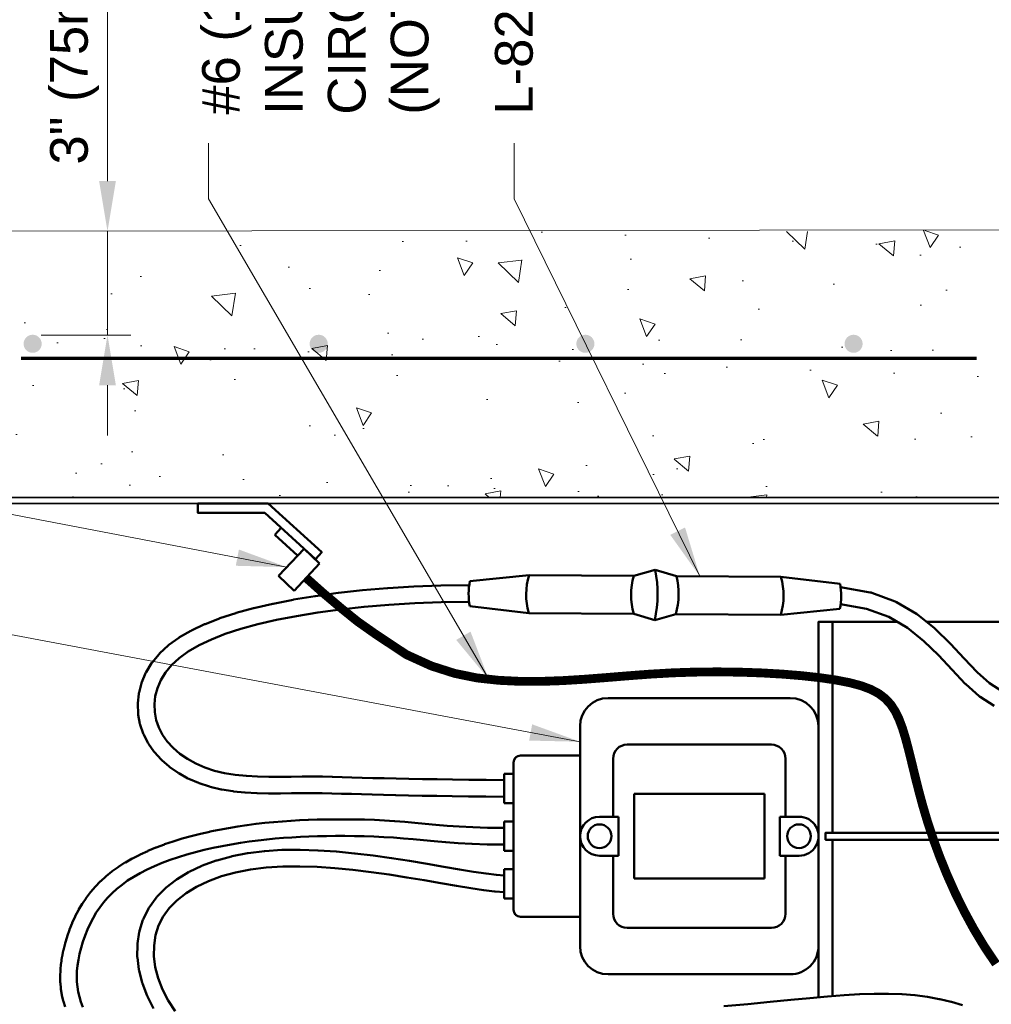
# Model space of a CAD drawing. Header units: inches. Extents: x 0 to 21.3, y 0 to 11.
# Tile 4 of 7: x 2.9 to 5.3, y 6.5 to 9. Entities that reach past the tile are written whole.
import ezdxf

# ---------------------------------------------------------------- set-up
doc = ezdxf.new("R2010")
doc.units = ezdxf.units.IN
doc.header["$LTSCALE"] = 0.375
doc.header["$MEASUREMENT"] = 0
for name, color, linetype, lineweight in [('C-PVMT-ASPH', 8, 'CONTINUOUS', 18), ('E-AFLD-CIRC-SERS', 203, 'CONTINUOUS', 50), ('E-AFLD-DEVC', 23, 'CONTINUOUS', 50), ('E-GRND-EQUI', 83, 'CONTINUOUS', 50), ('G-ANNO-DIMS', 7, 'CONTINUOUS', 0), ('G-ANNO-PATT', 252, 'CONTINUOUS', 18), ('S-FABR-PL~~', 142, 'CONTINUOUS', 35), ('S-REIN-RBAR', 5, 'CONTINUOUS', 70)]:
    doc.layers.add(name, color=color, linetype=linetype, lineweight=lineweight)
doc.layers.add('G-ANNO-TEXT', color=7, linetype='CONTINUOUS')
doc.styles.add('01-E-BLDG-1_1', font='arial.ttf', dxfattribs={"height": 0.09375})
doc.dimstyles.new('01-E-BLDG-1_1', dxfattribs={"dimtxt": 0.09375, "dimasz": 0.125, "dimexe": 0.0625, "dimexo": 0.0625, "dimgap": 0.0625, "dimtad": 1, "dimdec": 4, "dimzin": 3, "dimdsep": 46, "dimlunit": 4, "dimtxsty": '01-E-BLDG-1_1', "dimcen": 0.0625, "dimclrd": 1, "dimclre": 1, "dimclrt": 256, "dimazin": 0, "dimtfac": 1, "dimtdec": 4, "dimtmove": 1, "dimatfit": 3, "dimfxl": 1, "dimfrac": 2, "dimtolj": 1, "dimtzin": 3, "dimlwd": 0, "dimlwe": 0, "dimarcsym": 0})

msp = doc.modelspace()

# ---------------------------------------------------------------- hatches: boundary and pattern name
at = {"layer": 'G-ANNO-PATT'}
h = msp.add_hatch(dxfattribs=at)
h.set_pattern_fill('AR-CONC', color=256, scale=0.0625, angle=450)
h.set_pattern_definition([(140, (0.1835779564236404, 1.77635683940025e-14), (0.03922008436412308, 0.4482876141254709), [0.046875, -0.515625]), (84.99999999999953, (0.1835779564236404, 1.77635683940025e-14), (-0.4701200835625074, -0.08671958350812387), [0.03749999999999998, -0.4124999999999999]), (190.4514444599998, (0.1868462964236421, 0.0373573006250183), (-0.4308999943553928, 0.3615680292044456), [0.03983761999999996, -0.4382138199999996]), (136.1841999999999, (0.05857795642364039, 1.77635683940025e-14), (0.1034495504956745, 0.6670258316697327), [0.07031249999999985, -0.7734374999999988]), (186.6356354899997, (0.06719877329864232, 0.05558546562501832), (-0.6088241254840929, 0.5841637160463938), [0.05975646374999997, -0.6573210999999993]), (81.18416398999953, (0.05857795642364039, 1.77635683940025e-14), (-0.6088241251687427, 0.5841637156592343), [0.05624999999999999, -0.6187500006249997]), (110.9999999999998, (0.08982795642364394, 0.06250000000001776), (0.2516368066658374, 0.373066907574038), [0.04687499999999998, -0.5156249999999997]), (56.00000000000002, (0.08982795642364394, 0.06250000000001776), (-0.4532187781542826, 0.1520720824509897), [0.03749999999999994, -0.4124999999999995]), (161.4514447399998, (0.1107976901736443, 0.09358890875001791), (-0.20158197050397, 0.5251389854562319), [0.03983761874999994, -0.4382138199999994]), (127.5, (0.1835779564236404, 1.77635683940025e-14), (-0.2080586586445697, 0.007599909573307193), [0, -0.4074999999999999, 0, -0.4187499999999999, 0, -0.4140624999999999]), (97.49999999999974, (0.1835779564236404, 1.77635683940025e-14), (-0.2465073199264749, 0.1644184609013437), [0, -0.2387499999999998, 0, -0.3981249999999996, 0, -0.1578124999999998]), (57.49999999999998, (0.1835779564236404, -0.1393749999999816), (0.01409679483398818, 0.3336390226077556), [0, -0.1562499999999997, 0, -0.4874999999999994, 0, -0.6468749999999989]), (47.49999999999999, (0.1835779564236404, -0.2018749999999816), (-0.0625656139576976, 0.3644913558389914), [0, -0.203125, 0, -0.32375, 0, -0.459375])])
edge = h.paths.add_edge_path(flags=16)
edge.add_arc((5.02948446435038, 8.109101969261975), 0.005729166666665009, 89.99999999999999, 450)
edge = h.paths.add_edge_path(flags=16)
edge.add_arc((4.577077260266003, 8.109101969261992), 0.005729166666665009, 89.99999999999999, 450)
edge = h.paths.add_edge_path()
edge.add_arc((5.938447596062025, 8.115464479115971), 0.01885530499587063, 89.99999999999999, 450)
edge = h.paths.add_edge_path(flags=16)
edge.add_arc((4.12467005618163, 8.109101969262), 0.005729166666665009, 89.99999999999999, 450)
edge = h.paths.add_edge_path(flags=16)
edge.add_arc((3.705050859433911, 8.114259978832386), 0.005729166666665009, 89.99999999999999, 450)
edge = h.paths.add_edge_path(flags=16)
edge.add_arc((3.252643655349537, 8.114259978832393), 0.005729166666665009, 89.99999999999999, 450)
h.paths.add_polyline_path([(2.598766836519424, 5.452338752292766), (2.584130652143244, 5.295400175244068), (3.194958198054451, 5.317898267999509), (3.06274877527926, 5.043078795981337), (3.43026434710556, 5.043078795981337), (3.430264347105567, 5.219147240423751), (3.430264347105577, 5.455133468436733), (5.395319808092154, 5.500853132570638), (5.399361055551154, 5.731296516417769), (5.362989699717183, 5.787896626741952), (5.37511349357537, 6.074940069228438), (2.590684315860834, 6.074940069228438)])
h.paths.add_polyline_path([(5.808989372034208, 5.481722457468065), (6.351782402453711, 5.473617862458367), (6.339630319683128, 6.786563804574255), (5.97506783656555, 6.77035461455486), (5.991270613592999, 6.032835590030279), (5.800887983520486, 6.073358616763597)])
h.paths.add_polyline_path([(2.621419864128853, 4.577002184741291), (3.01064724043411, 4.617240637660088), (3.016823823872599, 4.077736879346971), (3.411205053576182, 4.026372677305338), (3.430264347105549, 4.812071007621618), (3.016123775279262, 4.714696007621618), (2.95037377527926, 4.812071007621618), (2.596486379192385, 4.786900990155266), (2.633329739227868, 4.645445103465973)])
h.paths.add_polyline_path([(2.606849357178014, 2.266560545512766), (2.918026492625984, 2.262517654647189), (3.00693424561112, 2.375717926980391), (3.043305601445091, 2.270603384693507), (3.390854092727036, 2.274646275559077), (3.394895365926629, 3.216634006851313), (3.249409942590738, 3.325791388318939), (3.196873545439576, 3.006404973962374), (2.930150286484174, 2.986190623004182), (2.853366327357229, 3.054919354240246), (2.655344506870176, 3.018533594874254)])
edge = h.paths.add_edge_path()
edge.add_line((5.334960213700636, 7.801390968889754), (5.436612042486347, 8.467143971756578))
edge.add_line((5.436612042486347, 8.467143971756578), (4.903345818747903, 8.46274837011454))
edge.add_line((4.903345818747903, 8.46274837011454), (2.726080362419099, 8.462748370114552))
edge.add_arc((2.7403360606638, 8.319318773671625), 0.1441363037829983, 95.67607790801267, 154.1881070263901)
edge.add_line((2.610580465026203, 8.38207831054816), (2.604402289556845, 8.012767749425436))
edge.add_line((2.604402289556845, 8.012767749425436), (2.579483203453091, 7.80139096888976))
edge.add_line((2.579483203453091, 7.801390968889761), (2.651933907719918, 7.801390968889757))
edge.add_arc((2.659586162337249, 7.817762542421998), 0.01807167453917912, 244.9480929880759, 295.0519070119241)
edge.add_line((2.667238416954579, 7.801390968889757), (5.334960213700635, 7.801390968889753))
at = {"layer": 'S-REIN-RBAR'}
h = msp.add_hatch(color=256, dxfattribs=at)
edge = h.paths.add_edge_path()
edge.add_arc((2.941665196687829, 8.183297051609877), 0.02249692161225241, 270, 630, ccw=False)
h = msp.add_hatch(color=256, dxfattribs=at)
edge = h.paths.add_edge_path()
edge.add_arc((3.652830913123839, 8.183297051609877), 0.02249692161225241, 270, 630, ccw=False)
h = msp.add_hatch(color=256, dxfattribs=at)
edge = h.paths.add_edge_path()
edge.add_arc((4.315862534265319, 8.183297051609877), 0.02249692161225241, 270, 630, ccw=False)
h = msp.add_hatch(color=256, dxfattribs=at)
edge = h.paths.add_edge_path()
edge.add_arc((4.982633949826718, 8.18329705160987), 0.02249692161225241, 270, 630, ccw=False)

# ---------------------------------------------------------------- linework, layer by layer
at = {"layer": 'C-PVMT-ASPH'}
msp.add_line((2.726080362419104, 8.462748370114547), (5.436612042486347, 8.467143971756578), dxfattribs=at)
at = {"layer": 'E-AFLD-CIRC-SERS'}
for p, q in [((4.43594242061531, 7.606345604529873), (4.489072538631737, 7.621089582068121)), ((4.541980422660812, 7.605567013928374), (4.489072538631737, 7.621089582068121)), ((4.028751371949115, 7.59346565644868), (4.175786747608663, 7.608255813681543)), ((4.175786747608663, 7.608255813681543), (4.43594242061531, 7.606345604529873)), ((4.802136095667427, 7.603656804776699), (4.541980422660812, 7.605567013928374)), ((4.948938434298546, 7.586709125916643), (4.802136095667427, 7.603656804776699)), ((4.028291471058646, 7.530830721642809), (4.175093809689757, 7.513883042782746)), ((4.948478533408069, 7.524074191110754), (4.801443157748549, 7.509284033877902)), ((4.436011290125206, 7.511967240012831), (4.175093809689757, 7.513883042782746)), ((4.488157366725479, 7.496450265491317), (4.436011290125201, 7.511967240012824)), ((4.488157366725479, 7.496450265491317), (4.540525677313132, 7.511199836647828)), ((4.540525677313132, 7.511199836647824), (4.801443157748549, 7.509284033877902))]:
    msp.add_line(p, q, dxfattribs=at)
for points in [[(4.026992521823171, 7.582855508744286), (3.956853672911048, 7.582019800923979, 0.005971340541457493), (3.956360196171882, 7.582008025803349), (3.889748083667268, 7.579622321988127, 0.00600406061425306), (3.889252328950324, 7.579598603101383), (3.824726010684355, 7.575734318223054, 0.006105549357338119), (3.824222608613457, 7.575697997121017), (3.7620305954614, 7.570446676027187, 0.006288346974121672), (3.761513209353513, 7.570396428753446), (3.701904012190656, 7.563849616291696, 0.006570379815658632), (3.701364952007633, 7.563783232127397), (3.644587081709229, 7.556032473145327, 0.006977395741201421), (3.644016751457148, 7.555946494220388), (3.590318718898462, 7.547083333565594, 0.007546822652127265), (3.589704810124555, 7.546972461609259), (3.53933512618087, 7.53708844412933, 0.008424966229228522), (3.538654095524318, 7.5369428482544), (3.491825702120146, 7.526103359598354, 0.009954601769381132), (3.491027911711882, 7.525901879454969), (3.44781147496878, 7.514067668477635, 0.011933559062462), (3.446866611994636, 7.513784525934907), (3.407297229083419, 7.500890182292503, 0.01435538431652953), (3.406180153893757, 7.500490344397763), (3.370292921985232, 7.486470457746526, 0.01731192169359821), (3.368979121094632, 7.485904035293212), (3.336809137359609, 7.470693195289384, 0.02088155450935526), (3.335281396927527, 7.469891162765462), (3.306863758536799, 7.453423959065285, 0.02508286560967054), (3.305125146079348, 7.452296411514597), (3.28049495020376, 7.434507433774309, 0.02978842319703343), (3.278589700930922, 7.432950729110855), (3.257782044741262, 7.413774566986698, 0.03405909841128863), (3.25584848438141, 7.411732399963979), (3.238877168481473, 7.391169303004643, 0.03577075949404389), (3.237164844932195, 7.388763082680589), (3.223958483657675, 7.367075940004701, 0.03649008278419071), (3.222583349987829, 7.364395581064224), (3.213049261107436, 7.341912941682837, 0.03682058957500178), (3.21207153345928, 7.339034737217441), (3.206117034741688, 7.31608515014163, 0.03686384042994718), (3.205571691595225, 7.313091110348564), (3.203104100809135, 7.290003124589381, 0.03674644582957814), (3.203003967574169, 7.286971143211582), (3.203930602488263, 7.264073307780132, 0.03658798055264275), (3.204272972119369, 7.261072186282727), (3.208501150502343, 7.238693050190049, 0.03647492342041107), (3.209274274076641, 7.235782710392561), (3.216711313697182, 7.214250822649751, 0.03604913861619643), (3.2178830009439, 7.211514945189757), (3.228412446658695, 7.19112588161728, 0.03398020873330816), (3.229866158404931, 7.188726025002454), (3.243276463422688, 7.169643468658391, 0.03143488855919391), (3.244899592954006, 7.167617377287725), (3.26095543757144, 7.149972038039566, 0.02905033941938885), (3.262670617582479, 7.148294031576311), (3.281136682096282, 7.132216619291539, 0.02698388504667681), (3.28289433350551, 7.130845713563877), (3.303535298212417, 7.116466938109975, 0.02530355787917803), (3.305308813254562, 7.115360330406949), (3.327889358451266, 7.102810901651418, 0.02402081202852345), (3.329668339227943, 7.101931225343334), (3.353953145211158, 7.091341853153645, 0.02311640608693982), (3.355737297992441, 7.090660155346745), (3.381491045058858, 7.08216154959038, 0.02187223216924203), (3.383230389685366, 7.081670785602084), (3.410204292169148, 7.075318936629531, 0.01828322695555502), (3.411686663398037, 7.075026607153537), (3.439578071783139, 7.070578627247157, 0.01451161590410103), (3.440767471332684, 7.070424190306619), (3.469260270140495, 7.067562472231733, 0.01120057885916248), (3.470183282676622, 7.067490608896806), (3.498961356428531, 7.065897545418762, 0.008242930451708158), (3.499642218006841, 7.065871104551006), (3.528389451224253, 7.065229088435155, 0.005506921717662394), (3.528844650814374, 7.06522393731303), (3.557244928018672, 7.06521536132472, 0.002844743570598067), (3.557480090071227, 7.065216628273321), (3.585217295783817, 7.065523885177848), (3.611883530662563, 7.065828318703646), (3.637256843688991, 7.065875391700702), (3.661749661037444, 7.065655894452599), (3.685808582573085, 7.065219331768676), (3.709854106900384, 7.064615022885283), (3.734302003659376, 7.063892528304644), (3.759554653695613, 7.063102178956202), (3.78601144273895, 7.062294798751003, 0.0007384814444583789), (3.786072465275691, 7.062293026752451), (3.814094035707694, 7.061520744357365, 0.001058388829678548), (3.81418150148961, 7.061518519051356), (3.84413381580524, 7.060819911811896, 0.0008926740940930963), (3.844207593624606, 7.060818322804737), (3.876196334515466, 7.060186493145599, 0.000656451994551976), (3.876250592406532, 7.060185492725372), (3.910320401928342, 7.059602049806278, 0.000458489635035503), (3.910358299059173, 7.059601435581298), (3.946553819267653, 7.059047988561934, 0.0002918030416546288), (3.946577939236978, 7.059047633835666), (3.984943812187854, 7.058505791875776), (4.025537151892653, 7.057956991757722), (4.068380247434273, 7.057383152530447), (4.113801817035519, 7.056761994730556)], [(4.95032812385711, 7.57780537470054), (5.024137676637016, 7.564967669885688, -0.04631549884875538), (5.027825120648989, 7.563967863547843), (5.086144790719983, 7.542193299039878, -0.04356188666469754), (5.089389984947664, 7.540648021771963), (5.138938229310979, 7.511518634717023, -0.03573401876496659), (5.14136832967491, 7.509845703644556), (5.183965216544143, 7.475795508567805, -0.02463014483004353), (5.185490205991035, 7.474448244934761), (5.222955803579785, 7.437911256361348, -0.01174039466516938), (5.223634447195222, 7.437217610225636), (5.257709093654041, 7.400713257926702), (5.289715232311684, 7.367192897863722), (5.320926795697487, 7.339385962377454), (5.352939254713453, 7.318501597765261)], [(4.026682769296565, 7.541515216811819), (3.957592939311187, 7.540692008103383), (3.891475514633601, 7.538324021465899), (3.827448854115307, 7.534489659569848), (3.765767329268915, 7.529281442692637), (3.706686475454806, 7.52279265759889), (3.650463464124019, 7.515117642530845), (3.597357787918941, 7.506352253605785), (3.547635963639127, 7.496595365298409), (3.501547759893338, 7.485927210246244), (3.459204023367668, 7.474331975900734), (3.420667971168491, 7.461774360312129), (3.386000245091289, 7.44823089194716), (3.355257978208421, 7.433695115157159), (3.328485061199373, 7.418180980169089), (3.30569490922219, 7.401720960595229), (3.286829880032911, 7.384335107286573), (3.271698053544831, 7.36600080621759), (3.260047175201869, 7.346868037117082), (3.25169770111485, 7.327178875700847), (3.246509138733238, 7.307181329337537), (3.244365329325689, 7.28712280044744), (3.245169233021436, 7.26725774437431), (3.248836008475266, 7.247850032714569), (3.255293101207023, 7.229155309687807), (3.264492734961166, 7.211341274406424), (3.276346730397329, 7.194473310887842), (3.290718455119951, 7.178678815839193), (3.307436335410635, 7.164123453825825), (3.326302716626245, 7.150980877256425), (3.347100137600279, 7.139422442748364), (3.369598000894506, 7.129612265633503), (3.393584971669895, 7.121696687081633), (3.418942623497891, 7.115725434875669), (3.445495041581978, 7.111490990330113), (3.472930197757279, 7.108735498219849), (3.500905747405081, 7.107186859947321), (3.529084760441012, 7.106557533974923), (3.557139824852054, 7.106549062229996), (3.5847594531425, 7.106855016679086), (3.611510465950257, 7.107160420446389, -0.002390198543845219), (3.611708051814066, 7.10716173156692), (3.637291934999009, 7.107209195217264, -0.002704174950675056), (3.637515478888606, 7.107208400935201), (3.662214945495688, 7.106987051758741, -0.002295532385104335), (3.662404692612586, 7.106984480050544), (3.686630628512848, 7.106544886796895, -0.00174575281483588), (3.68677491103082, 7.106541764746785), (3.710938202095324, 7.105934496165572, -0.001104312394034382), (3.711029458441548, 7.105932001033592), (3.735540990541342, 7.105207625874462, -0.0004359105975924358), (3.735577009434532, 7.105206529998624), (3.760847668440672, 7.104415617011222), (3.787241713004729, 7.103610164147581), (3.815189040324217, 7.102839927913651), (3.845060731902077, 7.102143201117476), (3.876985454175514, 7.101512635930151), (3.911009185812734, 7.100929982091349), (3.947173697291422, 7.100377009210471), (3.985527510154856, 7.099835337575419), (4.026095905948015, 7.099286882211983), (4.068933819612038, 7.098713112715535), (4.113801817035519, 7.098099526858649)], [(4.950386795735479, 7.535840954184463), (5.015164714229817, 7.52457412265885), (5.069997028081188, 7.504101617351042), (5.116715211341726, 7.47663602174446), (5.157361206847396, 7.444145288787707), (5.193750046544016, 7.408658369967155), (5.227573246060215, 7.372423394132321, 0.002826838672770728), (5.227733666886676, 7.372253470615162), (5.260396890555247, 7.338044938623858, 0.02018474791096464), (5.261596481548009, 7.336886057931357), (5.294588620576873, 7.307492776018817, 0.03744908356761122), (5.297044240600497, 7.305614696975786), (5.33175640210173, 7.282969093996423, 0.04041721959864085)], [(3.022118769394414, 6.53432024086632), (3.017976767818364, 6.548206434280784, -0.01611731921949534), (3.017637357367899, 6.549494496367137), (3.014463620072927, 6.563334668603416, -0.01669708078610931), (3.014200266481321, 6.564689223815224), (3.011979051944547, 6.578573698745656, -0.01681882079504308), (3.01180575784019, 6.579952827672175), (3.010521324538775, 6.593971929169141, -0.01646617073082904), (3.010441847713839, 6.595330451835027), (3.010078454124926, 6.609574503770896, -0.0156787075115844), (3.010086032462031, 6.610870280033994), (3.010627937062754, 6.625429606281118, -0.01454127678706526), (3.010707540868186, 6.62662880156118), (3.012139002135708, 6.641593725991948, -0.01323883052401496), (3.012271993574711, 6.642679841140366), (3.014576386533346, 6.658102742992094, -0.01228363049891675), (3.014751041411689, 6.659102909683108), (3.017908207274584, 6.674884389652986, -0.011709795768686), (3.018120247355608, 6.6758287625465), (3.022109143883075, 6.691831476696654, -0.01141677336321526), (3.022358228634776, 6.692741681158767), (3.027157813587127, 6.708828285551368, -0.01137061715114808), (3.027446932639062, 6.709722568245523), (3.033036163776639, 6.725755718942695, -0.01155341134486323), (3.033371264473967, 6.726649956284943), (3.039729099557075, 6.742492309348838, -0.01196006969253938), (3.040119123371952, 6.743400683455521), (3.047224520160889, 6.758914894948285, -0.01259630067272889), (3.047681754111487, 6.759850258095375), (3.055513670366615, 6.774898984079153, -0.01343960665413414), (3.056052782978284, 6.775870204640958), (3.064602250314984, 6.790341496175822, -0.01422779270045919), (3.065228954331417, 6.79133651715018), (3.074535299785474, 6.805220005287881, -0.014819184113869), (3.075247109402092, 6.806216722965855), (3.085361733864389, 6.819527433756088, -0.01519550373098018), (3.086151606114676, 6.820503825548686), (3.097125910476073, 6.833256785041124, -0.01533663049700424), (3.097981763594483, 6.834191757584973), (3.109867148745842, 6.84640199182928, -0.01523887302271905), (3.110772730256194, 6.847277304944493), (3.123620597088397, 6.858959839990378, -0.01491557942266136), (3.124556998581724, 6.859761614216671), (3.138418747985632, 6.870931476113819, -0.01439480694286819), (3.139366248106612, 6.871650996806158), (3.154293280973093, 6.882323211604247, -0.01359824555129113), (3.155224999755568, 6.882951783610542), (3.171246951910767, 6.89313803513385, -0.01233967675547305), (3.172120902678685, 6.893663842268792), (3.189180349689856, 6.903362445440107, -0.01114815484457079), (3.189991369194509, 6.903799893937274), (3.208009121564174, 6.913005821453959, -0.01013428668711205), (3.208762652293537, 6.913371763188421), (3.227659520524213, 6.922079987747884, -0.00927442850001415), (3.228361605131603, 6.922387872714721), (3.248058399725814, 6.930593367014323, -0.00854748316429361), (3.248715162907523, 6.930853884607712), (3.269132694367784, 6.938551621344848, -0.007935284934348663), (3.269750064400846, 6.938773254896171), (3.290809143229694, 6.945958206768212, -0.007422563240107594), (3.291392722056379, 6.946147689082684), (3.313014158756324, 6.952814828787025, -0.006943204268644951), (3.313564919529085, 6.952976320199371), (3.335663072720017, 6.959123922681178, -0.006340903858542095), (3.336169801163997, 6.959257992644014), (3.35863322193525, 6.964897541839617, -0.005783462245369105), (3.359098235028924, 6.965008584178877), (3.381809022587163, 6.970154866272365, -0.0053116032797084), (3.382238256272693, 6.970247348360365), (3.405078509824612, 6.974915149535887, -0.004913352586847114), (3.405477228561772, 6.974992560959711), (3.428329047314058, 6.979196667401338, -0.004579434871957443), (3.428701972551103, 6.979261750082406), (3.451447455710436, 6.983016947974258, -0.004302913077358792), (3.451798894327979, 6.983071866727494), (3.47432014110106, 6.986392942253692, -0.004078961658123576), (3.474654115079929, 6.986439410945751), (3.496833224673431, 6.989341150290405, -0.003934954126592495), (3.497156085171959, 6.989380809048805), (3.518917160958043, 6.991880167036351, -0.003912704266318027), (3.519238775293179, 6.991914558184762), (3.5406739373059, 6.994037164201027, -0.003850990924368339), (3.540990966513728, 6.994066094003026), (3.56223433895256, 6.995839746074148, -0.003711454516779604), (3.562540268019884, 6.995863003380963), (3.583725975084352, 6.997315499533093, -0.003497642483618), (3.584014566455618, 6.997333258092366), (3.605276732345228, 6.998492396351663, -0.003218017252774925), (3.605542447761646, 6.998505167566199), (3.627015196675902, 6.999398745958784, -0.002885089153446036), (3.627253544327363, 6.99940728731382), (3.649071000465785, 7.000063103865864, -0.002514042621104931), (3.649278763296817, 7.000068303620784), (3.671575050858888, 7.000514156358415, -0.002223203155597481), (3.671758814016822, 7.000517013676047), (3.694631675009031, 7.000770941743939, -0.002337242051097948), (3.694824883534, 7.00077218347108), (3.718226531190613, 7.000813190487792, -0.002562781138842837), (3.718438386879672, 7.000812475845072), (3.742284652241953, 7.000609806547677, -0.002802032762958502), (3.742516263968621, 7.000606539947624), (3.766722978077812, 7.000129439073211, -0.003058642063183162), (3.766975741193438, 7.000122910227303), (3.791458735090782, 6.99934062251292, -0.003336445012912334), (3.791734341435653, 6.999329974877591), (3.816409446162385, 6.998211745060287, -0.003639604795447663), (3.816709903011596, 6.998195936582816), (3.841492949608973, 6.996711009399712, -0.003972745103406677), (3.841820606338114, 6.996688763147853), (3.86662742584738, 6.994806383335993, -0.003886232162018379), (3.866947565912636, 6.994779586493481), (3.891810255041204, 6.992503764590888, -0.001947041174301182), (3.891970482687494, 6.992488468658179), (3.917369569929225, 6.989963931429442), (3.943834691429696, 6.98737665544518), (3.971932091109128, 6.984906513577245), (4.002317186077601, 6.982722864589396), (4.035645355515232, 6.980996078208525), (4.072565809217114, 6.979899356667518), (4.11394770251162, 6.979607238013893)], [(3.066260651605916, 6.533845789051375), (3.061548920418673, 6.546735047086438), (3.057776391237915, 6.559382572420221), (3.054905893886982, 6.57190036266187), (3.052903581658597, 6.584416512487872), (3.051744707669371, 6.597065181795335), (3.051415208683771, 6.609980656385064), (3.051910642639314, 6.623291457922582), (3.053232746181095, 6.637113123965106), (3.055381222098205, 6.651492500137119), (3.058343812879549, 6.666301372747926), (3.062101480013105, 6.681376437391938), (3.06663173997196, 6.696560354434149), (3.071909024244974, 6.711698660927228), (3.077904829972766, 6.726638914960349), (3.084587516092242, 6.741230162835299), (3.091922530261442, 6.755324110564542), (3.099890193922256, 6.76881060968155), (3.108527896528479, 6.781696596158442), (3.117891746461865, 6.794019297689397), (3.12804269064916, 6.805815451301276), (3.139046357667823, 6.817119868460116), (3.150971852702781, 6.827963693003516), (3.163890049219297, 6.838373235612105), (3.17787566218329, 6.848372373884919), (3.192992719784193, 6.857983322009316), (3.209208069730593, 6.867202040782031), (3.226442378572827, 6.876007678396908), (3.244610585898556, 6.88438011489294), (3.263627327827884, 6.892302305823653), (3.283407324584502, 6.899759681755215), (3.303865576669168, 6.90673964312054), (3.32491955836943, 6.913231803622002), (3.346488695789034, 6.9192322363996), (3.368466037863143, 6.924749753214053), (3.390729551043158, 6.929794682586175), (3.41315571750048, 6.934377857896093), (3.435621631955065, 6.938510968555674), (3.458004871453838, 6.942206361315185), (3.480183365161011, 6.945476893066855), (3.502034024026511, 6.94833566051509), (3.523472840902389, 6.950798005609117), (3.544588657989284, 6.952888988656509), (3.565520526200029, 6.954636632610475), (3.586408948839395, 6.956068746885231), (3.607393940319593, 6.957212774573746), (3.628614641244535, 6.95809586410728), (3.650209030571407, 6.958744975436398), (3.672309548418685, 6.959186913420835), (3.694993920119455, 6.959438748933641), (3.718193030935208, 6.959479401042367), (3.741817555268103, 6.959278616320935), (3.765782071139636, 6.958806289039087), (3.790000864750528, 6.958032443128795), (3.814387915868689, 6.956927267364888), (3.838856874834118, 6.955461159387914), (3.863339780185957, 6.953603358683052), (3.887962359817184, 6.951349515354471), (3.913297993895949, 6.948831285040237, 0.0004043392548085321), (3.913331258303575, 6.948828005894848), (3.939913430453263, 6.946229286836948, 0.002440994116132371), (3.940114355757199, 6.946210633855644), (3.968476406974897, 6.943717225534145, 0.003986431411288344), (3.968804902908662, 6.943690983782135), (3.999560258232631, 6.941480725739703, 0.004994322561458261), (3.999972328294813, 6.941455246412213), (4.033734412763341, 6.939705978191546, 0.005517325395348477), (4.034190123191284, 6.939687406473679), (4.071572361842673, 6.938576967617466, 0.005659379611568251), (4.072040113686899, 6.938568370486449), (4.113655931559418, 6.938274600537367)], [(3.242048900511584, 6.530712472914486), (3.226908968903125, 6.56028696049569, -0.02733165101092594), (3.225991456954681, 6.562349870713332), (3.214562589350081, 6.5923629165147, -0.02895390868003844), (3.213842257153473, 6.594643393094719), (3.206216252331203, 6.624752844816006, -0.03094939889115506), (3.205743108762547, 6.62726472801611), (3.202011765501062, 6.657128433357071, -0.03326617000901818), (3.201853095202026, 6.659870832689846), (3.202108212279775, 6.689146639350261, -0.03576200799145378), (3.202344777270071, 6.692089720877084), (3.206678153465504, 6.7204354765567, -0.03817560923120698), (3.207390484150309, 6.72350519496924), (3.215893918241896, 6.750578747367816, -0.04013129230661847), (3.217136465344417, 6.753649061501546), (3.229901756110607, 6.779108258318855, -0.04051852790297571), (3.231637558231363, 6.781966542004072), (3.248688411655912, 6.805512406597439, -0.03722191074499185), (3.250670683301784, 6.80786029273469), (3.271758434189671, 6.82936655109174, -0.03300211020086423), (3.273790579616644, 6.831182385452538), (3.298598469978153, 6.850565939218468, -0.02909001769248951), (3.300574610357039, 6.851932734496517), (3.328785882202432, 6.869110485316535, -0.02573186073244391), (3.33065601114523, 6.870121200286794), (3.3619539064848, 6.885010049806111, -0.02298668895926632), (3.363704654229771, 6.885746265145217), (3.397772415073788, 6.898263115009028, -0.02081870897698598), (3.399410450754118, 6.898788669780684), (3.435931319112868, 6.908850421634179, -0.01915685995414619), (3.437472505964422, 6.909212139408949), (3.476129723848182, 6.91673569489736, -0.01758864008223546), (3.477565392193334, 6.916963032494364), (3.518047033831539, 6.921921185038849, -0.01508218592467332), (3.519288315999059, 6.922035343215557), (3.56130178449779, 6.924624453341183, -0.01265805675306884), (3.562347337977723, 6.924662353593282), (3.605604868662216, 6.925134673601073, -0.01059945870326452), (3.606480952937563, 6.92512566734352), (3.650694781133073, 6.923733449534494, -0.008841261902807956), (3.651424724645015, 6.923697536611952), (3.696307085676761, 6.920693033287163, -0.007321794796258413), (3.696910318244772, 6.920643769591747), (3.74217344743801, 6.916279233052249, -0.005985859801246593), (3.742665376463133, 6.916225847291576), (3.788021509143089, 6.910753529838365, -0.004784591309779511), (3.788413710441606, 6.910702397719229), (3.833575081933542, 6.904374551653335, -0.003652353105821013), (3.833873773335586, 6.904330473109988), (3.878481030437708, 6.897414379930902, -0.002509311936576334), (3.878685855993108, 6.897381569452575), (3.922093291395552, 6.890204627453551, -0.001379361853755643), (3.922205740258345, 6.890185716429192), (3.96369605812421, 6.883090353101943), (4.002512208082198, 6.876425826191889), (4.037826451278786, 6.87055249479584), (4.068853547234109, 6.865818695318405), (4.094700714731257, 6.862574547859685), (4.113801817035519, 6.861173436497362)], [(3.295949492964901, 6.524148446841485), (3.278298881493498, 6.550607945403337), (3.264216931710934, 6.578115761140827), (3.253616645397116, 6.605952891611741), (3.246599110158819, 6.63365994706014), (3.243197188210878, 6.660887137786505), (3.243427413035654, 6.687306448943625), (3.247298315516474, 6.712627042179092), (3.254830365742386, 6.736607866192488), (3.266099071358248, 6.759082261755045), (3.281262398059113, 6.78002160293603), (3.300315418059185, 6.799452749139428), (3.32309896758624, 6.817254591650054), (3.349373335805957, 6.833252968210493), (3.378851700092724, 6.847276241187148), (3.411219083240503, 6.859168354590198), (3.446146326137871, 6.86879105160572), (3.48331218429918, 6.876024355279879), (3.522453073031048, 6.880818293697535), (3.563321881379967, 6.883336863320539), (3.605618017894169, 6.88379868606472), (3.649028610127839, 6.882431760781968), (3.693244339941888, 6.879471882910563), (3.737959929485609, 6.875160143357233), (3.782874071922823, 6.869741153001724), (3.827690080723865, 6.863461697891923), (3.872045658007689, 6.856584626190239), (3.915294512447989, 6.849433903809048), (3.956728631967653, 6.842348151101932), (3.995571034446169, 6.835679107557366, 0.001307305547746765), (3.995677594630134, 6.835661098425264), (4.031181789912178, 6.82975617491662, 0.003351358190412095), (4.031455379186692, 6.82971255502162), (4.062890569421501, 6.824916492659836, 0.006635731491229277), (4.063433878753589, 6.824840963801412), (4.090082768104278, 6.821496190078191, 0.01291034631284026), (4.091144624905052, 6.821390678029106), (4.113801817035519, 6.81972871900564)], [(5.253398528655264, 6.538683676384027), (5.226067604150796, 6.546821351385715, 0.01381918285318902), (5.224964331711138, 6.547116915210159), (5.196830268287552, 6.553826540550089, 0.01343376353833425), (5.195743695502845, 6.554055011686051), (5.166676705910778, 6.559355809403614, 0.01282387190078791), (5.165629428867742, 6.559519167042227), (5.135499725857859, 6.563430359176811, 0.01203776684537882), (5.134510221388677, 6.563534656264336), (5.103188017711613, 6.566075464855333, 0.01112916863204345), (5.102269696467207, 6.566129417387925), (5.069625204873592, 6.567319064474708, 0.009990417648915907), (5.068799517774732, 6.567332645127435), (5.034657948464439, 6.567211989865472, 0.008166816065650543), (5.033982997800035, 6.567198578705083), (4.997989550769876, 6.565895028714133, 0.006210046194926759), (4.99747680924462, 6.565870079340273), (4.959231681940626, 6.56353267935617, 0.004396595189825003), (4.958869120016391, 6.563507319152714), (4.917972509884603, 6.560285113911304, 0.002797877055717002), (4.917742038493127, 6.560265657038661), (4.873794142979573, 6.556307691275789, 0.001442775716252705), (4.873675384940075, 6.556296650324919), (4.826276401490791, 6.551751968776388, 0.0003307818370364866), (4.826249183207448, 6.551749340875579), (4.775022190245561, 6.546769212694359), (4.719580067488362, 6.541503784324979), (4.65971718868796, 6.536027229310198, 0.0003230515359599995)]]:
    msp.add_lwpolyline(points, format="xyb", dxfattribs=at)
for centre, radius, start, end in [((4.207588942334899, 7.560833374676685), 0.2878607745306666, 347.0758717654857, 12.08274773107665), ((4.192032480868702, 7.560947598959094), 0.1664876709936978, 168.7366926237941, 190.4219268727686), ((4.335096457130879, 7.559897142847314), 0.1664876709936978, 163.1142643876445, 196.0443551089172), ((4.605480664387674, 7.559280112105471), 0.1759499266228, 164.484819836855, 195.5987995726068), ((4.371769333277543, 7.560996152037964), 0.1759499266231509, 343.5598199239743, 14.67379965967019), ((4.642133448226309, 7.557642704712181), 0.1664876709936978, 343.1142643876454, 16.04435510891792), ((4.785197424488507, 7.556592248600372), 0.1664876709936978, 348.7366926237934, 10.4219268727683)]:
    msp.add_arc(centre, radius, start, end, dxfattribs=at)
at = {"layer": 'E-AFLD-DEVC'}
for p, q in [((4.930134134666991, 7.492017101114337), (4.930134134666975, 6.967594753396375)), ((4.372829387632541, 7.302333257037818), (4.825302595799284, 7.302333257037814)), ((4.302613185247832, 6.685764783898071), (4.302613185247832, 7.232117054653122)), ((4.895518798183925, 6.685764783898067), (4.895518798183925, 7.232117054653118)), ((4.419733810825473, 7.186757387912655), (4.778398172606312, 7.186757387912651)), ((4.302613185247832, 7.159443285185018), (4.154808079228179, 7.159443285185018)), ((4.384625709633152, 7.007495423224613), (4.384625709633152, 7.151649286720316)), ((4.813506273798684, 7.00749542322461), (4.813506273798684, 7.151649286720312)), ((4.137254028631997, 6.775992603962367), (4.137254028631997, 7.141889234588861)), ((4.113801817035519, 7.113872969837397), (4.113801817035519, 7.040988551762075)), ((4.113801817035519, 7.113872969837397), (4.137254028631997, 7.113872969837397)), ((4.761160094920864, 7.064265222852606), (4.436971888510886, 7.06426522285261)), ((4.436971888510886, 6.853616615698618), (4.436971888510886, 7.06426522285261)), ((4.761160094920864, 6.853616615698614), (4.761160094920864, 7.064265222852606)), ((4.113801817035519, 7.040988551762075), (4.137254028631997, 7.040988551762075)), ((4.398537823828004, 7.007495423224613), (4.351167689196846, 7.007495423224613)), ((4.398537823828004, 6.910386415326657), (4.398537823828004, 7.007495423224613)), ((4.799594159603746, 7.00749542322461), (4.846964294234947, 7.00749542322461)), ((4.799594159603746, 6.910386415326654), (4.799594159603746, 7.00749542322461)), ((4.113801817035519, 6.995383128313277), (4.113801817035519, 6.922498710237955)), ((4.113801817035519, 6.995383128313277), (4.137254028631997, 6.995383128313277)), ((4.930134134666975, 6.95028708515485), (4.930134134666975, 6.561243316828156)), ((4.113801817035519, 6.922498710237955), (4.137254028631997, 6.922498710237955)), ((4.398537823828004, 6.910386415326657), (4.351167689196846, 6.910386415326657)), ((4.384625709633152, 6.766232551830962), (4.384625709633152, 6.910386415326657)), ((4.799594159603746, 6.910386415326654), (4.846964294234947, 6.910386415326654)), ((4.813506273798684, 6.766232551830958), (4.813506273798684, 6.910386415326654)), ((4.113801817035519, 6.804008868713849), (4.113801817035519, 6.876893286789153)), ((4.113801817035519, 6.876893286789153), (4.137254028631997, 6.876893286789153)), ((4.761160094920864, 6.853616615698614), (4.436971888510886, 6.853616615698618)), ((4.113801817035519, 6.804008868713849), (4.137254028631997, 6.804008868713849)), ((4.302613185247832, 6.758438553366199), (4.154808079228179, 6.758438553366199)), ((4.419733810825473, 6.731124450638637), (4.778398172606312, 6.731124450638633)), ((4.372829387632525, 6.615548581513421), (4.825302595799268, 6.615548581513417))]:
    msp.add_line(p, q, dxfattribs=at)
for points in [[(5.090552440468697, 7.492017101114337), (4.895518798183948, 7.492017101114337), (4.895518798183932, 6.558264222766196)], [(5.679094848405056, 7.492017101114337), (5.163671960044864, 7.492017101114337)], [(5.933978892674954, 6.95028708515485), (4.912826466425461, 6.95028708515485), (4.912826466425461, 6.967594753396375), (5.933978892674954, 6.967594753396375)]]:
    msp.add_lwpolyline(points, dxfattribs=at)
for centre in [(4.351167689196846, 6.958940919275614), (4.846964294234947, 6.95894091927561)]:
    msp.add_circle(centre, 0.02945569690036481, dxfattribs=at)
for centre, radius, start, end in [((4.372829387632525, 7.232117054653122), 0.07021620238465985, 90, 179.9999999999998), ((4.825302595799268, 7.232117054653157), 0.07021620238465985, 0, 90), ((4.419733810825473, 7.151649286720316), 0.03510810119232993, 90, 179.9999999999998), ((4.778398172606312, 7.151649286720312), 0.03510810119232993, 0, 90), ((4.154808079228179, 7.141889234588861), 0.01755405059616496, 90, 179.9999999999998), ((4.351167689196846, 6.958940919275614), 0.04855450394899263, 90, 269.9999999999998), ((4.846964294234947, 6.95894091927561), 0.04855450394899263, 269.9999999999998, 90), ((4.154808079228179, 6.775992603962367), 0.01755405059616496, 179.9999999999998, 269.9999999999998), ((4.419733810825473, 6.766232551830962), 0.03510810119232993, 179.9999999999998, 269.9999999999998), ((4.778398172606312, 6.766232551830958), 0.03510810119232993, 269.9999999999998, 0), ((4.372829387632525, 6.685764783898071), 0.07021620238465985, 179.9999999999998, 269.9999999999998), ((4.825302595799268, 6.685764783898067), 0.07021620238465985, 269.9999999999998, 0)]:
    msp.add_arc(centre, radius, start, end, dxfattribs=at)
at = {"layer": 'E-GRND-EQUI'}
for p, q in [((3.543399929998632, 7.7083115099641), (3.559173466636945, 7.725584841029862)), ((3.543399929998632, 7.7083115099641), (3.599960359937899, 7.656662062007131)), ((3.552639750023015, 7.606341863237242), (3.616517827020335, 7.67321952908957)), ((3.654567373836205, 7.636864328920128), (3.61573389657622, 7.673935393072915)), ((3.591473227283, 7.569270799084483), (3.654567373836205, 7.636864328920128)), ((3.591473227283, 7.569270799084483), (3.552639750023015, 7.606341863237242))]:
    msp.add_line(p, q, dxfattribs=at)
msp.add_lwpolyline([(3.518535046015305, 7.76269474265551), (3.644468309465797, 7.647695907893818), (3.66024184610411, 7.664969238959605), (3.527608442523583, 7.786086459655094), (3.35268093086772, 7.786086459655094), (3.35268093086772, 7.76269474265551)], close=True, dxfattribs=at)
at = {"layer": 'E-GRND-EQUI', "const_width": 0.022}
msp.add_lwpolyline([(5.336705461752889, 6.641474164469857), (5.308235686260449, 6.683791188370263), (5.281834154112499, 6.727590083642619), (5.257500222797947, 6.77237492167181), (5.235233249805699, 6.817649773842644), (5.215032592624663, 6.862918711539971), (5.19689760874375, 6.907685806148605), (5.180827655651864, 6.951455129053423), (5.166822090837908, 6.993730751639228), (5.154815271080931, 7.034077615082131), (5.144481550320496, 7.072304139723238), (5.135430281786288, 7.108279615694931), (5.127270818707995, 7.141873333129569), (5.119612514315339, 7.17295458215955), (5.112064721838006, 7.201392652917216), (5.104236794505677, 7.227056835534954), (5.095738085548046, 7.24981642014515), (5.086143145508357, 7.269610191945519), (5.074887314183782, 7.286654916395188), (5.061371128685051, 7.30123685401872), (5.044995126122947, 7.313642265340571), (5.025159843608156, 7.324157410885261), (5.001265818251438, 7.333068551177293), (4.972713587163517, 7.340661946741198), (4.938903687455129, 7.347223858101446), (4.899479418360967, 7.352978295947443), (4.855055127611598, 7.35790027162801), (4.806487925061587, 7.361902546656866), (4.754634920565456, 7.36489788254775), (4.700353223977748, 7.366799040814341), (4.644499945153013, 7.367518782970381), (4.587932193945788, 7.366969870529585), (4.531507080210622, 7.365065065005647), (4.475910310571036, 7.361826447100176), (4.421141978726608, 7.357713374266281), (4.36703077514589, 7.353294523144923), (4.31340539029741, 7.349138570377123), (4.26009451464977, 7.345814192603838), (4.206926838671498, 7.343890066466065), (4.153731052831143, 7.343934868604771), (4.100335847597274, 7.346517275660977), (4.046403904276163, 7.352470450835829), (3.990933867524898, 7.363685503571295), (3.932758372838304, 7.382318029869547), (3.870710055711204, 7.410523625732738), (3.831838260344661, 7.436337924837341), (3.792966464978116, 7.462152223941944), (3.750145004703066, 7.492329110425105), (3.71004460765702, 7.524647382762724), (3.661583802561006, 7.565592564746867), (3.621481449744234, 7.601418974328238)], dxfattribs=at)
at = {"layer": 'G-ANNO-DIMS', "color": 1, "lineweight": 0}
for p, q in [((3.127773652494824, 8.587748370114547), (3.127773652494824, 9.241873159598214)), ((3.127773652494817, 8.205009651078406), (3.127773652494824, 8.462748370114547)), ((3.18587533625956, 8.205009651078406), (2.962822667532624, 8.205009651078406)), ((3.127773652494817, 8.080009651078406), (3.127773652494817, 7.955009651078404))]:
    msp.add_line(p, q, dxfattribs=at)
at = {"layer": 'G-ANNO-DIMS', "color": 1}
for points in [[(3.106940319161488, 8.587748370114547), (3.148606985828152, 8.587748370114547), (3.127773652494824, 8.462748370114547)], [(3.106940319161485, 8.080009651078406), (3.148606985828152, 8.080009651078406), (3.127773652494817, 8.205009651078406)]]:
    msp.add_solid(points, dxfattribs=at)
at = {"layer": 'S-FABR-PL~~'}
msp.add_lwpolyline([(5.411182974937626, 7.801390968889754), (2.667238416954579, 7.801390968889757), (2.667238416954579, 7.786086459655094), (5.411182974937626, 7.78608645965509)], close=True, dxfattribs=at)
at = {"layer": 'S-REIN-RBAR'}
msp.add_line((2.913348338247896, 8.147447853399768), (5.28823379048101, 8.147447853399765), dxfattribs=at)

# ---------------------------------------------------------------- texts
at = {"layer": 'G-ANNO-DIMS', "insert": (3.045919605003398, 8.932302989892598), "char_height": 0.09375, "attachment_point": 5, "rotation": 89.99999999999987, "style": '01-E-BLDG-1_1'}
msp.add_mtext('\\A1;3" (75mm)', dxfattribs=at)
at = {"layer": 'G-ANNO-TEXT', "char_height": 0.09375, "attachment_point": 1, "style": '01-E-BLDG-1_1'}
for s, insert, width, rotation in [('\\A1;#6 (16mm{\\H0.7x;\\S2^ ;}) GREEN INSULATED PRIMARY CIRCUIT SAFETY GROUND (NOTE 2) ', (3.331122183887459, 8.752874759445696), 1.712404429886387, 89.99999999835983), ('\\A1;L-823, CONNECTOR', (4.091134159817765, 8.752874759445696), 1.295292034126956, 89.99999999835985)]:
    msp.add_mtext(s, dxfattribs=dict(at, insert=insert, width=width, rotation=rotation))

# ---------------------------------------------------------------- leaders
at = {"layer": 'G-ANNO-TEXT'}
for points in [[(4.075489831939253, 7.349259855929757, -19426.43635796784), (3.379015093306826, 8.54407556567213, -19426.43635796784), (3.379015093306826, 8.68232000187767, -19426.43635796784)], [(4.600378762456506, 7.605138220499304, -19426.43635796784), (4.139027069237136, 8.54407556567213, -19426.43635796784), (4.139027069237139, 8.68232000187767, -19426.43635796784)], [(4.302613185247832, 7.19376952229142), (0.7100372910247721, 7.869824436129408), (0.7100372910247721, 8.151429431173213)], [(3.573342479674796, 7.628016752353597), (1.503660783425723, 8.024344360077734), (1.503660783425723, 8.150728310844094)]]:
    msp.add_leader(points, dimstyle='01-E-BLDG-1_1', dxfattribs=at)

doc.saveas('drawing.dxf')
